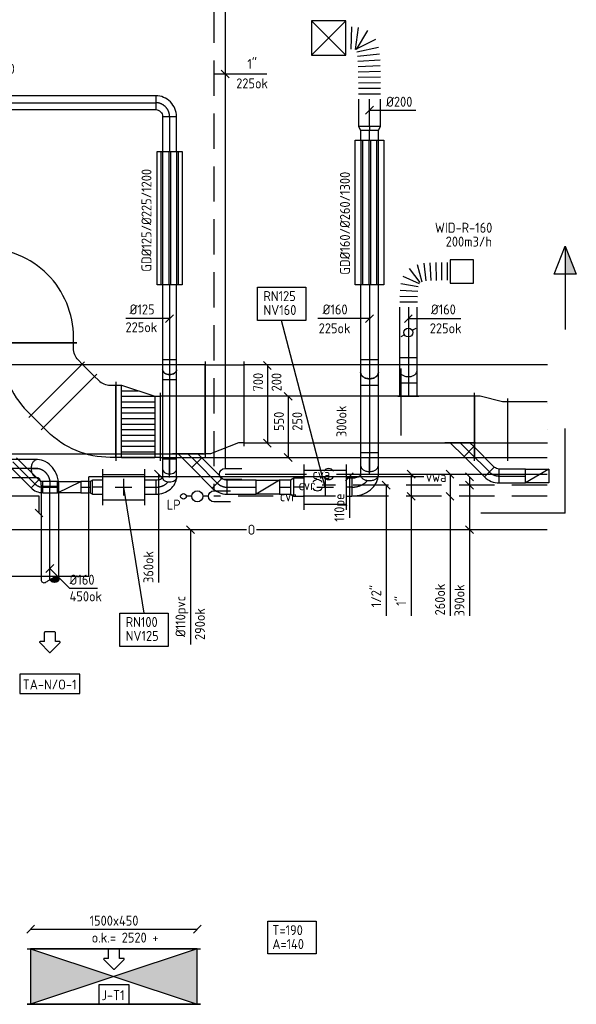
# Model space of a CAD drawing. Header units: millimetres. Extents: x 83336 to 140913, y 137697 to 176199.
# Tile 36 of 45: x 127851 to 132862, y 140530 to 149388. Entities that reach past the tile are written whole.
import ezdxf
from ezdxf.enums import TextEntityAlignment as Align

# ---------------------------------------------------------------- set-up
doc = ezdxf.new("R2010")
doc.units = ezdxf.units.MM
doc.header["$LTSCALE"] = 50
for name, pattern in [('CENTER2', [28.575, 19.05, -3.175, 3.175, -3.175]), ('CENTRE', [2, 1.25, -0.25, 0.25, -0.25]), ('CENTRE2', [28.575, 19.05, -3.175, 3.175, -3.175]), ('DASHED2', [9.525, 6.35, -3.175])]:
    doc.linetypes.add(name, pattern=pattern)
doc.layers.get('0').update_dxf_attribs({"linetype": 'CONTINUOUS'})
for name, color, linetype in [('WL520000_VWA', 4, 'CONTINUOUS'), ('WL522---_ONTL', 4, 'CONTINUOUS'), ('WL5230--_AFVAL', 4, 'CONTINUOUS'), ('WL561---_SYMBOOL', 2, 'CONTINUOUS'), ('WL5611--_CV-A', 3, 'CONTINUOUS'), ('WL5612--_CV-R', 3, 'DASHED2'), ('WL570---_HARTLIJN', 1, 'CENTRE'), ('WL5771--_T_FLEX-C', 2, 'CONTINUOUS'), ('WL5771--_T_KANAAL-C', 3, 'CONTINUOUS'), ('WL5771--_T_KANAAL-H', 1, 'CONTINUOUS'), ('WL5771--_T_KANAAL-H2', 1, 'CONTINUOUS'), ('WL5771--_T_ORNAMENT-C', 2, 'CONTINUOUS'), ('WL5772--_R_FLEX-C', 2, 'CONTINUOUS'), ('WL5772--_R_KANAAL-C', 4, 'CONTINUOUS'), ('WL5772--_R_KANAAL-H', 1, 'CONTINUOUS'), ('WL5772--_R_ORNAMENT-C', 2, 'CONTINUOUS'), ('WL5773--_HARTLIJN', 1, 'CENTER2'), ('WM520---_MATEN-B', 1, 'CONTINUOUS'), ('WM530---_MATEN-B', 1, 'CONTINUOUS'), ('WM560---_MATEN-B', 1, 'CONTINUOUS'), ('WM570---_R_MATEN-B', 1, 'CONTINUOUS'), ('WM570---_T_MATEN-B', 1, 'CONTINUOUS'), ('WM5772--_R_MATEN-B', 1, 'CONTINUOUS'), ('WT520---_CODE', 7, 'CONTINUOUS'), ('WT522---_CODE', 1, 'CONTINUOUS'), ('WT561---_BIJSCHRIFT', 7, 'CONTINUOUS'), ('WT561---_CODE', 1, 'CONTINUOUS'), ('WT5771--_BIJSCHRIFT', 7, 'CONTINUOUS'), ('WT5772--_BIJSCHRIFT', 7, 'CONTINUOUS')]:
    doc.layers.add(name, color=color, linetype=linetype)
doc.styles.add('LZ-MAATVOEREN', font='simplex.shx')
doc.styles.add('MAATVOERING', font='iso.shx')
doc.styles.add('Normaal_staand', font='iso.shx')
doc.styles.add('NORTXT', font='isocp.shx')
doc.styles.add('SA-BEMATEN', font='iso.shx')
doc.styles.add('Smalschuin', font='isocp.shx')

# ---------------------------------------------------------------- blocks, each defined once
blk = doc.blocks.new('P5')
at = {"color": 2}
for p, q in [((-750, 0), (-500, 100)), ((-500, 100), (-500, -100)), ((-500, -100), (-750, 0)), ((-750, 0), (0, 0))]:
    blk.add_line(p, q, dxfattribs=at)
blk.add_solid([(-750, 0), (-500, 100), (-500, 0)], dxfattribs=at)
blk = doc.blocks.new('MVLINE')
blk.add_line((35.4, -35.4), (-35.4, 35.4))
blk = doc.blocks.new('KARO')
for p, q in [((1, 0.5), (0, 0.5)), ((0, -0.5), (1, -0.5))]:
    blk.add_line(p, q)
at = {"layer": 'WL5773--_HARTLIJN'}
blk.add_line((0, 0), (1, 0), dxfattribs=at)
blk = doc.blocks.new('*X177')
at = {"color": 0, "linetype": 'Continuous'}
for p, q in [((0.828, 0.34), (1.136, 0.34)), ((0.828, 0.32), (1.14, 0.32)), ((0.83, 0.36), (1.13, 0.36)), ((0.831, 0.3), (1.144, 0.3)), ((0.835, 0.38), (1.123, 0.38)), ((0.836, 0.28), (1.147, 0.28)), ((0.843, 0.4), (1.115, 0.4)), ((0.843, 0.26), (1.148, 0.26)), ((0.854, 0.42), (1.106, 0.42)), ((0.854, 0.24), (1.149, 0.24)), ((0.866, 0.22), (1.148, 0.22)), ((0.869, 0.44), (1.096, 0.44)), ((0.878, 0.2), (1.146, 0.2)), ((0.889, 0.46), (1.083, 0.46)), ((0.89, 0.18), (1.142, 0.18)), ((0.903, 0.16), (1.136, 0.16)), ((0.915, 0.14), (1.129, 0.14)), ((0.919, 0.48), (1.062, 0.48)), ((0.927, 0.12), (1.12, 0.12)), ((0.939, 0.1), (1.108, 0.1)), ((0.952, 0.08), (1.094, 0.08)), ((0.964, 0.06), (1.077, 0.06)), ((0.976, 0.04), (1.057, 0.04)), ((0.988, 0.02), (1.032, 0.02))]:
    blk.add_line(p, q, dxfattribs=at)
blk = doc.blocks.new('ROEND')
at = {"linetype": 'Continuous'}
blk.add_lwpolyline([(0, -0.5, 0.263278), (0.148, -0.416, 0.273688), (0.149, -0.251, 0.002128), (0.095, -0.16, 0.001216), (0, 0, 0.002865), (-0.087, 0.143, -0.004024), (-0.149, 0.245, -0.272805), (-0.15, 0.414, -0.266496), (0, 0.5, -0.266496), (0.091, 0.448, -0.126852), (0.149, 0.245, -0.14347), (0.112, 0.106, -0.133033), (0, 0)], format="xyb", dxfattribs=at)
blk.add_blockref('*X177', (-1, 0), dxfattribs=at)
blk = doc.blocks.new('RBDO45LI')
blk.add_lwpolyline([(-0.707, 0.5, -0.198912), (-0.64, 0.472, -0.098491), (-0.561, 0.354, -0.055753), (-0.517, 0.204, -0.042505), (-0.5, 0), (0.5, 0, 0.080612), (0.405, 0.588, 0.089204), (0.146, 1.061, 0.104837), (-0.259, 1.391, 0.119401), (-0.707, 1.5, 0.133256), (-0.836, 1.465, 0.106756), (-0.957, 1.354, 0.082828), (-1.032, 1.198, 0.071352), (-1.061, 1, 0.071352), (-1.032, 0.802, 0.082828), (-0.957, 0.646, 0.106756), (-0.836, 0.535, 0.133256), (-0.707, 0.5)], format="xyb")
at = {"layer": 'WL570---_HARTLIJN'}
blk.add_lwpolyline([(-1.061, 1), (-0.707, 1, -0.328988), (0, 0.332), (0, 0)], format="xyb", dxfattribs=at)
blk = doc.blocks.new('OBO16000090HNL')
at = {"xscale": 160, "yscale": 160, "zscale": 160}
blk.add_blockref('RBDO45LI', (0, 0), dxfattribs=at)
blk = doc.blocks.new('STR20')
at = {"color": 2}
for p, q in [((-84.4, 91.5), (3.5, 3.5)), ((-180.4, 45), (-180.4, -45)), ((-92.9, 50), (-175.4, 50)), ((-92.9, 87.9), (-92.9, 50)), ((-92.9, -50), (-175.4, -50)), ((-92.9, -50), (-92.9, -87.9)), ((3.5, -3.5), (-84.4, -91.5))]:
    blk.add_line(p, q, dxfattribs=at)
for centre, start, end in [((-87.9, 87.9), 45, 180), ((-175.4, 45), 90, 180), ((0, 0), 315, 45), ((-175.4, -45), 180, 270), ((-87.9, -87.9), 180, 315)]:
    blk.add_arc(centre, 5, start, end, dxfattribs=at)
blk = doc.blocks.new('BO_WZ')
blk.add_lwpolyline([(-1.5, 0.5), (0, 0.5, -1), (0, -0.5), (-1.5, -0.5)], format="xyb")
at = {"invisible_edges": 15}
for points in [[(-0.6, 0.5, 0), (-0.6, -0.5, 0), (0, -0.5, 0), (0, 0.5, 0)], [(0, 0, 0), (0.155, 0.476, 0), (0, 0.5, 0)], [(0, 0, 0), (0.294, 0.405, 0), (0.155, 0.476, 0)], [(0, 0, 0), (0.405, 0.294, 0), (0.294, 0.405, 0)], [(0, 0, 0), (0.476, 0.155, 0), (0.405, 0.294, 0)], [(0, 0, 0), (0.5, 0, 0), (0.476, 0.155, 0)], [(0, 0, 0), (0, -0.5, 0), (0.155, -0.476, 0)], [(0, 0, 0), (0.155, -0.476, 0), (0.294, -0.405, 0)], [(0, 0, 0), (0.294, -0.405, 0), (0.405, -0.294, 0)], [(0, 0, 0), (0.405, -0.294, 0), (0.476, -0.155, 0)], [(0, 0, 0), (0.476, -0.155, 0), (0.5, 0, 0)]]:
    blk.add_3dface(points, dxfattribs=at)
blk = doc.blocks.new('56_218')
for points in [[(0, 7.5), (0, 10)], [(0, 0), (0, 2.5)]]:
    blk.add_lwpolyline(points)
for centre, radius in [((0, 11.25), 1.27), ((0, 5), 2.5)]:
    blk.add_circle(centre, radius)
blk = doc.blocks.new('ORN_T_4')
for p, q in [((0.5, 0.5), (-0.5, -0.5)), ((0.5, -0.5), (-0.5, 0.5))]:
    blk.add_line(p, q)
blk.add_lwpolyline([(-0.5, 0.5), (-0.5, -0.5), (0.5, -0.5), (0.5, 0.5)], close=True)
at = {"color": 1, "style": 'LZ-MAATVOEREN', "flags": 9}
for tag, p in [('ROS_TYPE', (0.633, 0.683)), ('ROS_M3H', (0.633, 0.483)), ('ROS_ZIJDE', (0.633, 0.283)), ('ROS_STAT', (0.633, 0.083))]:
    blk.add_attdef(tag, p, '', height=0.125, dxfattribs=at)
blk = doc.blocks.new('A$C63A6270A')
at = {"layer": 'WL5771--_T_KANAAL-C'}
for p, q in [((0, 125), (210, 125)), ((0, 0), (0, 125)), ((210, 125), (210, 0)), ((210, 0), (0, 0))]:
    blk.add_line(p, q, dxfattribs=at)
at = {"layer": 'WL5771--_T_KANAAL-H'}
blk.add_line((0, 0), (210, 125), dxfattribs=at)
blk = doc.blocks.new('OAF12500045L')
blk.add_line((-138.4, 0), (138.4, 0))
blk.add_lwpolyline([(-88.4, 0), (-123.7, 35.4), (-35.4, 123.7), (88.4, 0)])
at = {"layer": 'WL5773--_HARTLIJN'}
blk.add_line((-79.5, 79.5), (0, 0), dxfattribs=at)
blk = doc.blocks.new('RBUP45LI')
blk.add_lwpolyline([(-0.707, 1.5, -0.133256), (-0.579, 1.465, -0.106756), (-0.457, 1.354, -0.082828), (-0.382, 1.198, -0.071352), (-0.354, 1, -0.071352), (-0.382, 0.802, -0.082828), (-0.457, 0.646, -0.106756), (-0.579, 0.535, -0.133256), (-0.707, 0.5, -0.198912), (-0.64, 0.472, -0.098491), (-0.561, 0.354, -0.055753), (-0.517, 0.204, -0.042505), (-0.5, 0), (0.5, 0, 0.080612), (0.405, 0.588, 0.089204), (0.146, 1.061, 0.104837), (-0.259, 1.391, 0.119401), (-0.707, 1.5)], format="xyb")
at = {"layer": 'WL570---_HARTLIJN'}
blk.add_line((-0.707, 1), (-0.706, 1), dxfattribs=at)
blk.add_lwpolyline([(0, 0, 0.071352), (-0.057, 0.396, 0.082828), (-0.207, 0.707, 0.073578), (-0.365, 0.873, 0.133256)], format="xyb", dxfattribs=at)
blk = doc.blocks.new('OBO16000090HOL')
at = {"xscale": 160, "yscale": 160, "zscale": 160}
blk.add_blockref('RBUP45LI', (0, 0), dxfattribs=at)
blk = doc.blocks.new('RB45DO')
blk.add_lwpolyline([(0.707107, 0.5), (0, 0.5), (0, -0.5), (0.707107, -0.5, 0.133256), (0.835518, -0.465158, 0.106756), (0.957107, -0.353553, 0.082828), (1.032249, -0.198077, 0.071352), (1.06066, 0, 0.071352), (1.032249, 0.198077, 0.082828), (0.957107, 0.353553, 0.106756), (0.835518, 0.465158, 0.133256)], format="xyb", close=True)
at = {"layer": 'WL570---_HARTLIJN'}
blk.add_line((0, 0), (1.06066, 0), dxfattribs=at)
blk = doc.blocks.new('OBO16000045N')
at = {"xscale": 160, "yscale": 160, "zscale": 160}
blk.add_blockref('RB45DO', (0, 0), dxfattribs=at)
blk = doc.blocks.new('RB45UP')
blk.add_lwpolyline([(0, -0.5), (0.707107, -0.5), (0.707107, 0.5), (0, 0.5, -0.133256), (0.128411, 0.465158, -0.106756), (0.25, 0.353553, -0.082828), (0.325143, 0.198077, -0.071352), (0.353553, 0, -0.071352), (0.325143, -0.198077, -0.082828), (0.25, -0.353553, -0.106756), (0.128411, -0.465158, -0.133256)], format="xyb", close=True)
at = {"layer": 'WL570---_HARTLIJN'}
blk.add_line((0, 0), (0.707107, 0), dxfattribs=at)
blk = doc.blocks.new('OBO16000045O')
at = {"xscale": 160, "yscale": 160, "zscale": 160}
blk.add_blockref('RB45UP', (0, 0), dxfattribs=at)
blk = doc.blocks.new('A$C224E2977')
at = {"layer": 'WL5771--_T_KANAAL-C', "color": 1}
for p, q in [((1300, 207.5), (0, 207.5)), ((1300, 192.5), (0, 192.5)), ((1300, 137.5), (0, 137.5)), ((1300, 122.5), (0, 122.5)), ((1300, 67.5), (0, 67.5)), ((1300, 52.5), (0, 52.5))]:
    blk.add_line(p, q, dxfattribs=at)
at = {"layer": 'WL5771--_T_KANAAL-C'}
blk.add_lwpolyline([(0, 260), (1300, 260), (1300, 0), (0, 0)], close=True, dxfattribs=at)
blk = doc.blocks.new('GD160')
blk.add_blockref('A$C224E2977', (0, -130))
blk = doc.blocks.new('OSV2001600350K')
blk.add_lwpolyline([(-35, -100), (0, -80), (0, 80), (-35, 100)], close=True)
at = {"layer": 'WL5773--_HARTLIJN'}
blk.add_line((-35, 0), (0, 0), dxfattribs=at)
blk = doc.blocks.new('NW3')
at = {"layer": 'WL5771--_T_KANAAL-C'}
for p, q in [((0, 162.5), (0, -162.5)), ((0, 112.5), (380, 112.5)), ((380, 162.5), (380, -162.5)), ((0, -112.5), (380, -112.5))]:
    blk.add_line(p, q, dxfattribs=at)
at = {"layer": 'WL5771--_T_KANAAL-H'}
for p, q in [((115, 0), (265, 0)), ((190, 75), (190, -75))]:
    blk.add_line(p, q, dxfattribs=at)
blk = doc.blocks.new('NV125')
at = {"layer": 'WL5771--_T_KANAAL-C'}
blk.add_blockref('NW3', (0, 0), dxfattribs=at)
blk = doc.blocks.new('OBO12500090HOL')
at = {"xscale": 125, "yscale": 125, "zscale": 125}
blk.add_blockref('RBUP45LI', (0, 0), dxfattribs=at)
blk = doc.blocks.new('OBO12500045N')
at = {"xscale": 125, "yscale": 125, "zscale": 125}
blk.add_blockref('RB45DO', (0, 0), dxfattribs=at)
blk = doc.blocks.new('OBO12500045O')
at = {"xscale": 125, "yscale": 125, "zscale": 125}
blk.add_blockref('RB45UP', (0, 0), dxfattribs=at)
blk = doc.blocks.new('GD125')
at = {"layer": 'WL5771--_T_KANAAL-C', "color": 1}
for p, q in [((1200, 77.5), (0, 77.5)), ((1200, 62.5), (0, 62.5)), ((1200, 7.5), (0, 7.5)), ((1200, -7.5), (0, -7.5)), ((1200, -62.5), (0, -62.5)), ((1200, -77.5), (0, -77.5))]:
    blk.add_line(p, q, dxfattribs=at)
at = {"layer": 'WL5771--_T_KANAAL-C'}
blk.add_lwpolyline([(0, 112.5), (1200, 112.5), (1200, -112.5), (0, -112.5)], close=True, dxfattribs=at)
blk = doc.blocks.new('KARH')
for p, q in [((1, 0.5), (0, 0.5)), ((0, 0), (0, 0)), ((1, 0), (1, 0)), ((0, -0.5), (1, -0.5))]:
    blk.add_line(p, q)
at = {"invisible_edges": 15}
blk.add_3dface([(0, 0.5), (0, -0.5), (1, -0.5), (1, 0.5)], dxfattribs=at)
blk = doc.blocks.new('OBO12500090H')
blk.add_lwpolyline([(62.5, -125, 0.414214), (-125, 62.5), (-125, -62.5, -0.414214), (-62.5, -125)], format="xyb", close=True)
at = {"invisible_edges": 15}
for points in [[(-114.1, -63.4), (-92.4, 59.7), (-125, 62.5), (-125, -62.5)], [(-103.6, -66.3), (-60.9, 51.2), (-92.4, 59.7), (-114.1, -63.4)], [(-93.8, -70.9), (-31.3, 37.4), (-60.9, 51.2), (-103.6, -66.3)], [(-84.8, -77.1), (-4.5, 18.6), (-31.3, 37.4), (-93.8, -70.9)], [(-77.1, -84.8), (18.6, -4.5), (-4.5, 18.6), (-84.8, -77.1)], [(-70.9, -93.8), (37.4, -31.3), (18.6, -4.5), (-77.1, -84.8)], [(-66.3, -103.6), (51.2, -60.9), (37.4, -31.3), (-70.9, -93.8)], [(-63.4, -114.1), (59.7, -92.4), (51.2, -60.9), (-66.3, -103.6)], [(-62.5, -125), (62.5, -125), (59.7, -92.4), (-63.4, -114.1)]]:
    blk.add_3dface(points, dxfattribs=at)
at = {"layer": 'WL5773--_HARTLIJN'}
blk.add_arc((-125, -125), 125, 0, 90, dxfattribs=at)
blk = doc.blocks.new('VVB650300650300505001500451')
for p, q in [((-425.5, -76.5), (76.5, 425.5)), ((-355, -246.8), (355, -246.8))]:
    blk.add_line(p, q)
blk.add_lwpolyline([(-325, -246.8), (-325, -196.8, 0.198912), (-368.9, -90.7), (-404.3, -55.3), (55.3, 404.3), (90.7, 368.9, -0.198912), (325, -196.8), (325, -246.8)], format="xyb", close=True)
blk = doc.blocks.new('VBO650300650300505045150001-RRF')
for p, q in [((76.5, 425.5), (-425.5, -76.5)), ((-355, -246.8), (355, -246.8))]:
    blk.add_line(p, q)
blk.add_lwpolyline([(-325, -246.8), (325, -246.8), (325, -196.8, 0.198912), (90.7, 368.9), (55.3, 404.3), (-404.3, -55.3), (-368.9, -90.7, -0.198912), (-325, -196.8)], format="xyb", close=True)
blk = doc.blocks.new('VVB650300650300505001500901')
for p, q in [((525, -355), (525, 355)), ((355, -525), (-355, -525))]:
    blk.add_line(p, q)
blk.add_lwpolyline([(325, -525), (325, -475, -0.414214), (475, -325), (525, -325), (525, 325), (475, 325, 0.414214), (-325, -475), (-325, -525)], format="xyb", close=True)
blk = doc.blocks.new('ORN_A_')
blk.add_lwpolyline([(-0.5, 0.5), (-0.5, -0.5), (0.5, -0.5), (0.5, 0.5)], close=True)
at = {"color": 1, "style": 'LZ-MAATVOEREN', "flags": 9}
for tag, p in [('ROS_TYPE', (0.633, 0.683)), ('ROS_M3H', (0.633, 0.483)), ('ROS_ZIJDE', (0.633, 0.283)), ('ROS_STAT', (0.633, 0.083))]:
    blk.add_attdef(tag, p, '', height=0.125, dxfattribs=at)
blk = doc.blocks.new('OA3160200650090A3')
blk.add_line((-95, 0), (95, 0))
blk.add_lwpolyline([(-80, 0), (-80, 2), (80, 2), (80, 0)], close=True)
at = {"layer": 'WL5773--_HARTLIJN'}
blk.add_line((0, 0), (0, 2), dxfattribs=at)
blk = doc.blocks.new('ORK16000000')
at = {"layer": 'WL5772--_R_KANAAL-H'}
for p, q in [((38.6, 10.4), (77.3, 20.7)), ((-38.6, -10.4), (-77.3, -20.7))]:
    blk.add_line(p, q, dxfattribs=at)
blk.add_circle((0, 0), 40, dxfattribs=at)
blk = doc.blocks.new('VPA65030055025010040005050500FB')
at = {"layer": 'WL5772--_R_KANAAL-H'}
h = blk.add_hatch(dxfattribs=at)
h.set_pattern_fill('_U', color=256, scale=50, style=0, pattern_type=0)
h.set_pattern_definition([(0, (50, 0), (0, 50), [])])
h.paths.add_polyline_path([(50, -325), (50, 325), (350, 225), (350, -325)])
for p, q in [((50, -325), (50, 325)), ((350, 225), (350, -325))]:
    blk.add_line(p, q)
blk.add_lwpolyline([(0, 325), (50, 325), (350, 225), (400, 225), (400, -325), (350, -325), (50, -325), (0, -325)], close=True)
for p, q in [((0, 355), (0, -355)), ((400, 255), (400, -355))]:
    blk.add_line(p, q, dxfattribs=at)
blk = doc.blocks.new('VV15502505002505030050RG-F')
for p, q in [((0, 305), (0, -305)), ((300, 305), (300, -255))]:
    blk.add_line(p, q)
blk.add_lwpolyline([(0, 275), (300, 275), (300, -225), (250, -225), (50, -275), (0, -275)], close=True)
blk = doc.blocks.new('FLLINE160')
blk.add_line((0, -80), (0, 80))
blk = doc.blocks.new('OEX1600062900')
for p, rotation in [((96.8, 307.5), 195.6612153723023), ((146, 316.7), 186.7234298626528), ((195.8, 320.7), 182.8964760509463), ((245.8, 322.3), 181.1403742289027), ((295.7, 322.9), 180.3459508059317), ((345.7, 323.1), 180.0484155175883), ((21.3, 247.6), 245.6571397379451), ((51.8, 286.6), 216.978217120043), ((7.8, 199.6), 260.566746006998), ((0.6, 100), 268.8513381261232), ((2.5, 149.9), 266.4480620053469), ((0.1, 50), 269.7789542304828)]:
    blk.add_blockref('FLLINE160', p, dxfattribs=dict(rotation=rotation))
blk = doc.blocks.new('OBO10000045H')
blk.add_lwpolyline([(50, -41.4, 0.198912), (6.1, 64.6), (-64.6, -6.1, -0.198912), (-50, -41.4)], format="xyb", close=True)
at = {"invisible_edges": 15}
for points in [[(-61.7, -9.3), (14.9, 55), (6.1, 64.6), (-64.6, -6.1)], [(-59, -12.7), (22.9, 44.6), (14.9, 55), (-61.7, -9.3)], [(-56.7, -16.4), (29.9, 33.6), (22.9, 44.6), (-59, -12.7)], [(-54.7, -20.3), (35.9, 22), (29.9, 33.6), (-56.7, -16.4)], [(-53, -24.3), (41, 9.9), (35.9, 22), (-54.7, -20.3)], [(-51.7, -28.5), (44.9, -2.6), (41, 9.9), (-53, -24.3)], [(-50.8, -32.7), (47.7, -15.4), (44.9, -2.6), (-51.7, -28.5)], [(-50.2, -37.1), (49.4, -28.3), (47.7, -15.4), (-50.8, -32.7)], [(-50, -41.4), (50, -41.4), (49.4, -28.3), (-50.2, -37.1)]]:
    blk.add_3dface(points, dxfattribs=at)
at = {"layer": 'WL5773--_HARTLIJN'}
blk.add_arc((-100, -41.4), 100, 0, 45, dxfattribs=at)
blk = doc.blocks.new('NV160')
at = {"layer": 'WL5771--_T_KANAAL-C'}
for p, q in [((0, -202.5), (0, 202.5)), ((380, -202.5), (380, 202.5)), ((380, 152.5), (0, 152.5)), ((380, -152.5), (0, -152.5))]:
    blk.add_line(p, q, dxfattribs=at)
at = {"layer": 'WL5771--_T_KANAAL-H'}
for p, q in [((265, 0), (115, 0)), ((190, -75), (190, 75))]:
    blk.add_line(p, q, dxfattribs=at)
blk = doc.blocks.new('OBO12500045H')
blk.add_lwpolyline([(62.5, -51.8, 0.198912), (7.6, 80.8), (-80.8, -7.6, -0.198912), (-62.5, -51.8)], format="xyb", close=True)
at = {"invisible_edges": 15}
for points in [[(-77.1, -11.6), (18.6, 68.7), (7.6, 80.8), (-80.8, -7.6)], [(-73.8, -15.9), (28.6, 55.8), (18.6, 68.7), (-77.1, -11.6)], [(-70.9, -20.5), (37.4, 42), (28.6, 55.8), (-73.8, -15.9)], [(-68.4, -25.4), (44.9, 27.5), (37.4, 42), (-70.9, -20.5)], [(-66.3, -30.4), (51.2, 12.4), (44.9, 27.5), (-68.4, -25.4)], [(-64.6, -35.6), (56.1, -3.2), (51.2, 12.4), (-66.3, -30.4)], [(-63.4, -40.9), (59.7, -19.2), (56.1, -3.2), (-64.6, -35.6)], [(-62.7, -46.3), (61.8, -35.4), (59.7, -19.2), (-63.4, -40.9)], [(-62.5, -51.8), (62.5, -51.8), (61.8, -35.4), (-62.7, -46.3)]]:
    blk.add_3dface(points, dxfattribs=at)
at = {"layer": 'WL5773--_HARTLIJN'}
blk.add_arc((-125, -51.8), 125, 0, 45, dxfattribs=at)
blk = doc.blocks.new('VV18002007002005035050RG-F')
for p, q in [((0, 430), (0, -430)), ((350, 430), (350, -330))]:
    blk.add_line(p, q)
blk.add_lwpolyline([(0, 400), (350, 400), (350, -300), (300, -300), (50, -400), (0, -400)], close=True)
blk = doc.blocks.new('FLLINE200')
blk.add_line((0, -100), (0, 100))
blk = doc.blocks.new('OEX2000069800-0')
for p, rotation in [((-162.5, 549.7, -100), 358.682636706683), ((-112.6, 546.2, -100), 351.8040209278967), ((-32.4, 494.4, -100), 296.9276507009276), ((-65.3, 531.1, -100), 328.9976180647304), ((-16.7, 447.1, -100), 282.2083201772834), ((-9, 397.7, -100), 276.2925004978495), ((-4.9, 347.9, -100), 273.4690646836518), ((-2.6, 297.9, -100), 271.9524059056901), ((-1.3, 248, -100), 271.0824380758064), ((-0.6, 198, -100), 270.5692520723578), ((-0.2, 148, -100), 270.2684292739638), ((-0.1, 98, -100), 270.1011037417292), ((0, 48, -100), 270.02112941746)]:
    blk.add_blockref('FLLINE200', p, dxfattribs=dict(rotation=rotation))
blk = doc.blocks.new('BO1_WZ')
for start, end in [(30, 150), (210, 330)]:
    blk.add_arc((0, 0), 0.5, start, end)
at = {"invisible_edges": 15}
blk.add_3dface([(-0.01, 0.49), (-0.01, -0.49), (0.01, -0.49), (0.01, 0.49)], dxfattribs=at)
blk = doc.blocks.new('VBK150045000050000')
for p, q in [((0, -780), (0, 780)), ((0, -780), (0, 780)), ((500, 780), (500, -780)), ((500, -780), (500, 780))]:
    blk.add_line(p, q)
blk.add_lwpolyline([(0, -750), (500, -750), (500, 750), (0, 750)], close=True)
at = {"layer": 'WL5771--_T_KANAAL-H'}
for p, q in [((0, -750), (500, 750)), ((0, 750), (500, -750))]:
    blk.add_line(p, q, dxfattribs=at)
at = {"layer": 'WL5771--_T_KANAAL-H2'}
for points in [[(0, 750), (500, 750), (250, 0)], [(0, -750), (500, -750), (250, 0)]]:
    blk.add_solid(points, dxfattribs=at)

msp = doc.modelspace()

# ---------------------------------------------------------------- linework, layer by layer
at = {"color": 2, "linetype": 'CENTRE2'}
for q in [(132761.81342, 145709.78678), (132002.02664, 144950)]:
    msp.add_line((132761.81342, 144950), q, dxfattribs=at)
at = {"layer": 'WL520000_VWA'}
msp.add_line((131488.72854, 145275), (128474.51905, 145275), dxfattribs=at)
at = {"layer": 'WL522---_ONTL'}
for p, q in [((129892.5, 144800), (127300, 144800)), ((132600, 144800), (129982.5, 144800))]:
    msp.add_line(p, q, dxfattribs=at)
at = {"layer": 'WL5230--_AFVAL'}
for q in [(128474.51905, 145275), (125636.19932, 144380)]:
    msp.add_line((128474.51905, 144380), q, dxfattribs=at)
at = {"layer": 'WL5611--_CV-A'}
for p, q in [((129700, 150550), (129700, 145350)), ((129700, 145300), (130431.66667, 145300)), ((130701.66667, 145300), (132400, 145300)), ((132400, 145300), (132600, 145300))]:
    msp.add_line(p, q, dxfattribs=at)
at = {"layer": 'WL5612--_CV-R'}
for p, q in [((129600, 150450), (129600, 145150)), ((132600, 145200), (130572.5, 145200)), ((130133.75, 145100), (129600, 145100)), ((132600, 145100), (130403.75, 145100))]:
    msp.add_line(p, q, dxfattribs=at)
at = {"layer": 'WL5771--_T_KANAAL-C'}
for p, q in [((128190, 145232.5, -100), (128400, 145232.5, -100)), ((128190, 145132.5, -100), (128190, 145232.5, -100)), ((128400, 145232.5, -100), (128400, 145132.5, -100)), ((128400, 145132.5, -100), (128190, 145132.5, -100))]:
    msp.add_line(p, q, dxfattribs=at)
at = {"layer": 'WL5771--_T_KANAAL-C', "elevation": 100}
for points in [[(128505.00022, 145245), (128485.00022, 145232.5), (128485.00022, 145132.5), (128505.00022, 145120)], [(130319.99364, 145262.5), (130289.99364, 145245), (130289.99364, 145120), (130319.99364, 145102.5)]]:
    msp.add_lwpolyline(points, close=True, dxfattribs=at)
at = {"layer": 'WL5771--_T_ORNAMENT-C'}
msp.add_lwpolyline([(130085.13751, 141279.11786), (130519.79434, 141279.11786), (130519.79434, 140983.53619), (130085.13751, 140983.53619)], close=True, dxfattribs=at)
at = {"layer": 'WL5772--_R_KANAAL-C'}
msp.add_line((131430, 146117.7462), (131270, 146117.7462), dxfattribs=at)
at = {"layer": 'WM520---_MATEN-B'}
for points in [[(130818.5038, 145275), (130818.5038, 145250), (130818.5038, 144905.34403)], [(131900, 145275), (131900, 144225), (131900, 144025)], [(129388.38076, 144800), (129388.38076, 144275), (129388.38076, 143766.64875)]]:
    msp.add_lwpolyline(points, dxfattribs=at)
at = {"layer": 'WM530---_MATEN-B'}
msp.add_lwpolyline([(128025, 144950), (128025, 145100), (127425, 145100)], dxfattribs=at)
at = {"layer": 'WM560---_MATEN-B'}
for points in [[(129600, 148900), (129775, 148900), (130075, 148900)], [(129100, 145300), (129100, 144900), (129100, 144325)], [(131375, 145300), (131375, 144900), (131375, 144025)], [(131725, 145300), (131725, 144900), (131725, 144025)], [(131150, 145200), (131150, 145000), (131150, 144025)]]:
    msp.add_lwpolyline(points, dxfattribs=at)
at = {"layer": 'WM570---_R_MATEN-B'}
msp.add_line((131285, 145648.67633), (131285, 146248.67633), dxfattribs=at)
for points in [[(131350, 146698.67633), (131502.79734, 146698.67633), (131821.40726, 146698.67633)], [(130267.15341, 146000), (130267.15341, 145450)]]:
    msp.add_lwpolyline(points, dxfattribs=at)
at = {"layer": 'WM570---_T_MATEN-B'}
for p, q in [((130599.99364, 145182.5, 100), (130208.41048, 146681.18144)), ((128785.00022, 145182.5, 100), (128968.63424, 144049.41714))]:
    msp.add_line(p, q, dxfattribs=at)
at = {"layer": 'WM570---_T_MATEN-B', "color": 1}
msp.add_line((128190, 145132.5, -100), (128400, 145232.5, -100), dxfattribs=at)
at = {"layer": 'WM570---_T_MATEN-B', "elevation": 100}
for points in [[(131000.00341, 148573.66762), (131099.96117, 148573.67186), (131418.57109, 148573.68538)], [(129200, 146698.67633), (129200.00022, 146698.67633), (128805.29734, 146698.67633)], [(130999.99364, 146698.67633), (130852.79098, 146698.67633), (130534.18106, 146698.67633)]]:
    msp.add_lwpolyline(points, dxfattribs=at)
at = {"layer": 'WM570---_T_MATEN-B'}
for points in [[(129990.70176, 146981.3465), (130426.11919, 146981.3465), (130426.11919, 146681.18144), (129990.70176, 146681.18144)], [(128750.92552, 144049.41714), (129186.34296, 144049.41714), (129186.34296, 143749.25208), (128750.92552, 143749.25208)]]:
    msp.add_lwpolyline(points, close=True, dxfattribs=at)
for points in [[(130080.29734, 146277.5), (130080.29734, 145577.5)], [(127950, 141206.36563), (129450, 141206.36563)]]:
    msp.add_lwpolyline(points, dxfattribs=at)
at = {"layer": 'WM5772--_R_MATEN-B'}
msp.add_lwpolyline([(128123, 144450), (128300, 144275), (128552.59523, 144275)], dxfattribs=at)
at = {"layer": 'WT5771--_BIJSCHRIFT', "color": 1}
msp.add_lwpolyline([(128562.09761, 140530), (128837.09761, 140530), (128837.09761, 140705), (128562.09761, 140705)], close=True, dxfattribs=at)
at = {"layer": 'WT5772--_BIJSCHRIFT', "color": 1}
msp.add_lwpolyline([(127853.25, 143325), (128392.75, 143325), (128392.75, 143500), (127853.25, 143500)], close=True, dxfattribs=at)

# ---------------------------------------------------------------- block references
for name, p, rotation in [('GD160', (130999.99422, 147002.85813, 100), 90), ('A$C63A6270A', (132615, 145344.99998), 180), ('A$C63A6270A', (130189.99364, 145244.99998, 100), 180)]:
    msp.add_blockref(name, p, dxfattribs=dict(rotation=rotation))
at = {"color": 2, "rotation": 270}
msp.add_blockref('P5', (132761.81342, 146600), dxfattribs=at)
at = {"layer": 'WL561---_SYMBOOL'}
for name, p, xscale, yscale, zscale, rotation in [('BO_WZ', (129700, 145300), 100, 100, 100, 180), ('BO1_WZ', (130631.70503, 145300), 100, 100, 100, 180), ('BO1_WZ', (130531.70503, 145200), 100, 100, 100, 180), ('56_218', (129550, 145100), 20, 20, 20, 90), ('BO_WZ', (129600, 145100), 100, 100, 100, 180)]:
    msp.add_blockref(name, p, dxfattribs=dict(at, xscale=xscale, yscale=yscale, zscale=zscale, rotation=rotation))
at = {"layer": 'WL5771--_T_FLEX-C'}
msp.add_blockref('OEX2000069800-0', (130999.98537, 148673.67633, 100), dxfattribs=at)
at = {"layer": 'WL5771--_T_KANAAL-C'}
for name, p, xscale, yscale, zscale in [('KARO', (127585, 148641.25), 1493.351934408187, 125, 125), ('KARH', (125275, 145882.5), 4245, 800, 200), ('KARH', (129868.2352, 145932.5, -100), 2733.594508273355, 700, 200), ('KARO', (132167.51, 145282.5), 237.4900000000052, 125, 125), ('KARO', (128400, 145182.5, -100), 80.29734094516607, 100, 100), ('KARO', (128975.00022, 145182.5, 100), 100, 125, 125), ('KARO', (129717.5, 145182.5, 100), 262.4936375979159, 125, 125), ('KARO', (130189.99364, 145182.5, 100), 100, 125, 125)]:
    msp.add_blockref(name, p, dxfattribs=dict(at, xscale=xscale, yscale=yscale, zscale=zscale))
for name, p in [('OBO12500090H', (129200, 148641.25, 100)), ('VV18002007002005035050RG-F', (129520, 145882.5)), ('NV125', (128595.00022, 145182.5, 100))]:
    msp.add_blockref(name, p, dxfattribs=at)
for p, xscale, yscale, zscale, rotation in [((130999.98537, 148427.85813, 100), 245.8182036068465, 200, 200, 90), ((129200, 148516.25, 100), 313.3898577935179, 125, 125, 270.0000000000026), ((131000.00619, 148302.85813, 100), 90, 160, 160, 90), ((129200.00022, 147002.86014, 200), 1571.767804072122, 125, 125, 270), ((130999.99364, 147002.85813, 100), 1510.358128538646, 160, 160, 270), ((131895.28282, 145502.95049), 259.9873734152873, 125, 125, 314.9999999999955), ((127788.19686, 145411.78932, -100), 282.8427124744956, 100, 100, 315), ((129200.00022, 145270.88835, 100), 163.388347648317, 125, 125, 90), ((129445.27282, 145402.95049, 100), 259.9873734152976, 125, 125, 314.9999999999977), ((130999.99364, 145295.63708, 100), 153.1370849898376, 160, 160, 90), ((128058.90754, 145182.5, -100), 131.0924614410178, 100, 100, 359.9999999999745), ((128595.00022, 145182.5, 100), 90, 125, 125, 180), ((130409.99364, 145182.5, 100), 90, 160, 160.0000000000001, 180), ((130839.99364, 145182.5, 100), 50, 160, 160, 180)]:
    msp.add_blockref('KARO', p, dxfattribs=dict(at, xscale=xscale, yscale=yscale, zscale=zscale, rotation=rotation))
for name, p, rotation in [('OSV2001600350K', (130999.98537, 148392.85813, 100), 270), ('GD125', (129200, 147002.86014, 200), 90), ('OBO12500045N', (129200.00066, 146327.5, 2225), 270), ('OBO16000045N', (130999.99422, 146327.5, 2250), 270), ('OBO12500045O', (129200.00022, 146239.11163, 2225), 270), ('OBO16000045O', (130999.99364, 146214.36288, 2250), 270), ('OAF12500045L', (131815.7333, 145582.5, 100), 180), ('OAF12500045L', (129365.7233, 145482.5, 100), 180), ('OBO16000045N', (130999.99364, 145492.5, 100), 270), ('OBO12500045N', (129200.00022, 145434.2767, 100), 270), ('NV160', (130789.99364, 145182.5, 100), 180), ('OBO12500045H', (132115.7333, 145282.5), 225), ('OBO12500045H', (129665.7233, 145182.5, 100), 225), ('OBO16000090HOL', (130839.99364, 145182.5, 100), 270), ('OBO10000045H', (128017.48618, 145182.5, -100), 225), ('OBO12500090HOL', (129075.00022, 145182.5, 100), 270), ('VBK150045000050000', (128699.59761, 141030), 270)]:
    msp.add_blockref(name, p, dxfattribs=dict(at, rotation=rotation))
at = {"layer": 'WL5771--_T_ORNAMENT-C', "xscale": 310, "yscale": 310, "zscale": 310}
msp.add_blockref('ORN_T_4', (130632.5, 149223.75), dxfattribs=at)
at = {"layer": 'WL5772--_R_FLEX-C'}
msp.add_blockref('OEX1600062900', (131352.5, 146800.67689), dxfattribs=at)
at = {"layer": 'WL5772--_R_KANAAL-C'}
for name, p, rotation in [('VVB650300650300505001500901', (128010, 147006.41524), 270), ('ORK16000000', (131350, 146573.67633), 194.9999999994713), ('VBO650300650300505045150001-RRF', (128010, 146234.6638), 180), ('OBO16000045N', (131350, 146346.4462), 270), ('VVB650300650300505001500451', (128469.6638, 145775), 225)]:
    msp.add_blockref(name, p, dxfattribs=dict(at, rotation=rotation))
for name, p, xscale, yscale, zscale, rotation in [('KARO', (131350, 146800.67689), 798.6768877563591, 160, 160, 269.999999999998), ('KARH', (128184.47962, 146060.18418), 156.5598911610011, 650, 300, 314.9999999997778), ('KARO', (128009.86292, 145350), 2240, 160, 160, 180), ('KARO', (128123, 144350), 840, 160, 160, 90), ('ROEND', (128123, 144350), 160, 160, 160, 270)]:
    msp.add_blockref(name, p, dxfattribs=dict(at, xscale=xscale, yscale=yscale, zscale=zscale, rotation=rotation))
for name, p in [('VPA65030055025010040005050500FB', (128716.41524, 145775)), ('OA3160200650090A3', (131350, 146000)), ('OBO16000090HNL', (128123, 145190))]:
    msp.add_blockref(name, p, dxfattribs=at)
at = {"layer": 'WL5772--_R_KANAAL-C', "zscale": 250}
for p, xscale, yscale in [((129116.41524, 145725), 2830.000000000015, 550), ((132246.41524, 145700), 353.5847611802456, 500)]:
    msp.add_blockref('KARH', p, dxfattribs=dict(at, xscale=xscale, yscale=yscale))
at = {"layer": 'WL5772--_R_KANAAL-C', "xscale": -1, "rotation": 180}
msp.add_blockref('VV15502505002505030050RG-F', (131946.41524, 145725), dxfattribs=at)
at = {"layer": 'WL5772--_R_ORNAMENT-C', "xscale": 210, "yscale": 210, "zscale": 210}
msp.add_blockref('ORN_A_', (131832.5, 147123.75), dxfattribs=at)
at = {"layer": 'WL5772--_R_ORNAMENT-C', "rotation": 270}
for p in [(128123, 143700), (128699.59761, 140849.57107)]:
    msp.add_blockref('STR20', p, dxfattribs=at)
at = {"layer": 'WM520---_MATEN-B', "rotation": 90}
msp.add_blockref('MVLINE', (130818.5038, 145275), dxfattribs=at)
at = {"layer": 'WM520---_MATEN-B'}
for p in [(131900, 145275), (129388.38076, 144800), (131900, 144800)]:
    msp.add_blockref('MVLINE', p, dxfattribs=at)
at = {"layer": 'WM530---_MATEN-B'}
msp.add_blockref('MVLINE', (128025, 144950), dxfattribs=at)
msp.add_blockref('MVLINE', (128025, 144950), dxfattribs=at)
at = {"layer": 'WM560---_MATEN-B'}
for p in [(129700, 148900), (129100, 145300), (131375, 145300), (131725, 145300), (131150, 145200), (131900, 145200), (131375, 145100), (131725, 145100)]:
    msp.add_blockref('MVLINE', p, dxfattribs=at)
at = {"layer": 'WM570---_R_MATEN-B', "rotation": 90}
msp.add_blockref('MVLINE', (131350, 146698.67633), dxfattribs=at)
at = {"layer": 'WM570---_R_MATEN-B'}
for p in [(130267.15341, 146000), (130267.15341, 145450)]:
    msp.add_blockref('MVLINE', p, dxfattribs=at)
at = {"layer": 'WM570---_T_MATEN-B'}
for p, rotation in [((131000.00341, 148573.66762, 100), 90.00243026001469), ((129200, 146698.67633, 100), 90), ((130999.99364, 146698.67633, 100), 90), ((127950, 141206.36563), 90.00000000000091), ((129450, 141206.36563), 90.00000000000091)]:
    msp.add_blockref('MVLINE', p, dxfattribs=dict(at, rotation=rotation))
for p in [(130080.29734, 146277.5), (130080.29734, 145577.5)]:
    msp.add_blockref('MVLINE', p, dxfattribs=at)
at = {"layer": 'WM5772--_R_MATEN-B', "rotation": 90}
msp.add_blockref('MVLINE', (128123, 144450), dxfattribs=at)

# ---------------------------------------------------------------- texts
at = {"layer": 'WM520---_MATEN-B', "color": 1, "style": 'MAATVOERING'}
for s, p in [('110pe', (130773.5038, 145126.0127)), ('390ok', (131855, 144307.85714)), ('%%c110pvc', (129343.38076, 144203.29358)), ('290ok', (129518.38076, 144094.00787))]:
    msp.add_text(s, height=90, rotation=90, dxfattribs=at).set_placement(p, align=Align.RIGHT)
at = {"layer": 'WM560---_MATEN-B', "color": 1, "style": 'MAATVOERING'}
for s, p in [('1"', (129900, 148945)), ('225ok', (129800, 148770))]:
    msp.add_text(s, height=90, dxfattribs=at).set_placement(p)
for s, p in [('360ok', (129055, 144607.85714)), ('260ok', (131680, 144314.28571)), ('1/2"', (131105, 144302.5)), ('1"', (131330, 144202.5))]:
    msp.add_text(s, height=90, rotation=90, dxfattribs=at).set_placement(p, align=Align.RIGHT)
at = {"layer": 'WM570---_R_MATEN-B', "color": 1, "style": 'NORTXT'}
msp.add_text('%%c160', height=90, dxfattribs=at).set_placement((131552.79734, 146736.17633))
for p in [(130828.55201, 146566.48574), (131828.55838, 146566.48574)]:
    msp.add_text('225ok', height=90, dxfattribs=at).set_placement(p, align=Align.RIGHT)
for s, p in [('300ok', (130792.79734, 145775)), ('550', (130229.65341, 145775)), ('250', (130394.65341, 145775))]:
    msp.add_text(s, height=90, rotation=90, dxfattribs=at).set_placement(p, align=Align.CENTER)
at = {"layer": 'WM570---_T_MATEN-B', "color": 1, "style": 'NORTXT'}
for s, p in [('%%c160', (127582.53374, 148901.54151)), ('%%c125', (128840.29756, 146736.17633, 100))]:
    msp.add_text(s, height=90, dxfattribs=at).set_placement(p)
msp.add_text('%%C200', height=90, rotation=0.00243026, dxfattribs=at).set_placement((131149.95852, 148604.88912, 100))
for s, p in [('%%c160', (130802.79098, 146736.17633, 100)), ('225ok', (129089.38808, 146576.22555, 100))]:
    msp.add_text(s, height=90, dxfattribs=at).set_placement(p, align=Align.RIGHT)
for s, p in [('700', (130042.79734, 146127.5)), ('200', (130207.79734, 146127.5))]:
    msp.add_text(s, height=90, rotation=90, dxfattribs=at).set_placement(p, align=Align.CENTER)
for s, p in [('1500x450', (128700, 141237.61563)), ('o.k.= 2520 +', (128800, 141085.11563))]:
    msp.add_text(s, height=90, dxfattribs=at).set_placement(p, align=Align.CENTER)
at = {"layer": 'WM5772--_R_MATEN-B', "color": 1, "style": 'MAATVOERING'}
for s, p in [('%%c160', (128300, 144305)), ('450ok', (128300, 144155))]:
    msp.add_text(s, height=90, dxfattribs=at).set_placement(p)
at = {"layer": 'WT520---_CODE', "color": 1, "style": 'SA-BEMATEN'}
msp.add_text('vwa', height=90, dxfattribs=at).set_placement((131600.39987, 145275), align=Align.MIDDLE)
at = {"layer": 'WT522---_CODE', "color": 1, "style": 'SA-BEMATEN'}
msp.add_text('O', height=90, dxfattribs=at).set_placement((129937.5, 144800), align=Align.MIDDLE)
at = {"layer": 'WT561---_BIJSCHRIFT', "color": 1, "style": 'MAATVOERING'}
msp.add_text('LP', height=90, dxfattribs=at).set_placement((129175, 145025), align=Align.MIDDLE_LEFT)
at = {"layer": 'WT561---_CODE', "color": 1, "style": 'MAATVOERING'}
for s, p in [('cva', (130566.66667, 145300)), ('cvr', (130437.5, 145200)), ('cvr', (130268.75, 145100))]:
    msp.add_text(s, height=90, dxfattribs=at).set_placement(p, align=Align.MIDDLE)
at = {"layer": 'WT5771--_BIJSCHRIFT', "color": 1, "style": 'Normaal_staand'}
for s, p in [('GD%%c125/%%c225/1200', (128992.33862, 147120.52312, -100)), ('GD%%c160/%%c260/1300', (130778.89128, 147093.40625, 100))]:
    msp.add_text(s, height=90, rotation=90, dxfattribs=at).set_placement(p, align=Align.MIDDLE_LEFT)
at = {"layer": 'WT5771--_BIJSCHRIFT', "color": 1}
for s, style, p in [('WID-R-160', 'Smalschuin', (131588.50507, 147516.7454, 100)), ('200m3/h', 'Smalschuin', (131686.03085, 147391.7454)), ('RN125', 'Smalschuin', (130045.23848, 146901.42863)), ('NV160', 'Smalschuin', (130045.23848, 146776.42863)), ('RN100', 'Smalschuin', (128805.46225, 143969.49927)), ('NV125', 'Smalschuin', (128805.46225, 143844.49927)), ('T=190', 'Smalschuin', (130125.85742, 141197.07044)), ('A=140', 'Smalschuin', (130125.85742, 141072.07044)), ('J-T1', 'MAATVOERING', (128587.09761, 140612))]:
    msp.add_text(s, height=90, dxfattribs=dict(at, style=style)).set_placement(p, align=Align.MIDDLE_LEFT)
at = {"layer": 'WT5772--_BIJSCHRIFT', "color": 1, "style": 'MAATVOERING'}
msp.add_text('TA-N/O-1', height=90, dxfattribs=at).set_placement((127878.25, 143407), align=Align.MIDDLE_LEFT)

doc.saveas('drawing.dxf')
